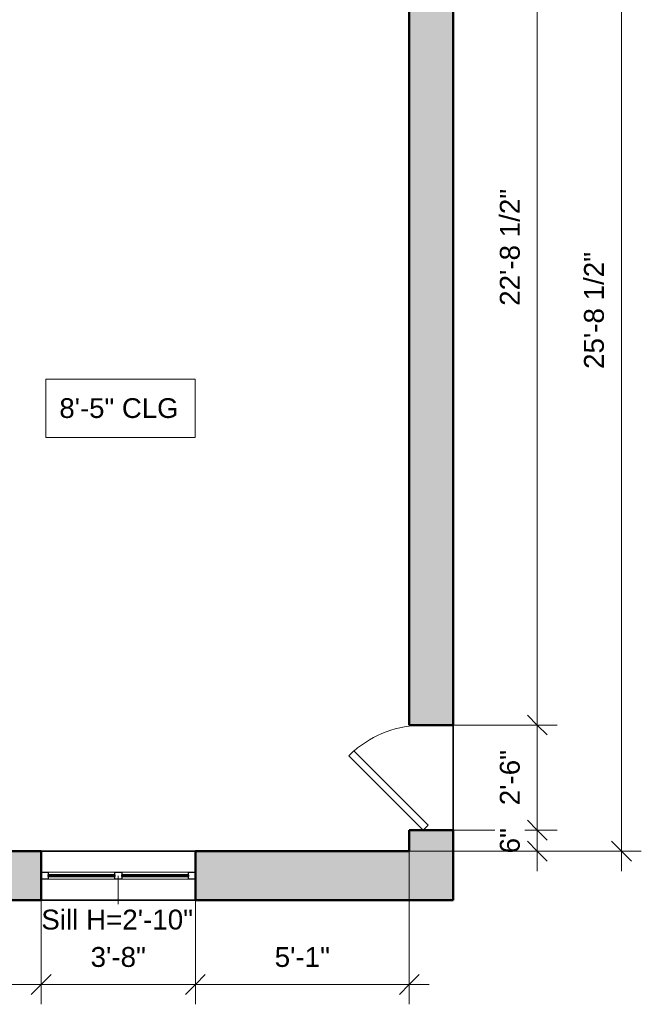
# Model space of a CAD drawing. Header units: inches. Extents: x -321 to 482, y -30 to 637.
# Tile 11 of 12: x 304 to 482, y -30 to 251. Entities that reach past the tile are written whole.
import ezdxf

# ---------------------------------------------------------------- set-up
doc = ezdxf.new("R2010")
doc.units = ezdxf.units.IN
doc.header["$MEASUREMENT"] = 0
for name, color, linetype, lineweight in [('A-ANNO-DIMS', 211, 'Continuous', 9), ('A-ANNO-DIMS-48', 211, 'Continuous', 9), ('A-DOOR', 31, 'Continuous', 18), ('A-FLOR', 192, 'Continuous', 18), ('A-GLAZ', 151, 'Continuous', 18), ('A-GLAZ-IDEN', 152, 'Continuous', 9), ('A-WALL', 113, 'Continuous', 18), ('A-WALL-PATT', 111, 'Continuous', 18), ('G-ANNO-TEXT', 231, 'Continuous', 9)]:
    doc.layers.add(name, color=color, linetype=linetype, lineweight=lineweight)
doc.styles.add('Arial_1', font='arial.ttf', dxfattribs={"height": 5.669291})
doc.styles.add('Arial_2', font='arial.ttf', dxfattribs={"height": 5.625})
doc.dimstyles.new('Linear_-_3mm_Arial', dxfattribs={"dimscale": 12, "dimtxt": 5.784148, "dimasz": 0.472441, "dimexe": 0.472441, "dimexo": 0, "dimgap": 0.275591, "dimtad": 1, "dimrnd": 0.25, "dimzin": 3, "dimdsep": 46, "dimlunit": 4, "dimtxsty": 'Arial_1', "dimblk1": 'OBLIQUE', "dimblk2": 'OBLIQUE', "dimsah": 1, "dimcen": 0.09, "dimdle": 0.472441, "dimazin": 2, "dimtfac": 1, "dimtdec": 4, "dimtix": 1, "dimtmove": 0, "dimatfit": 3, "dimfxl": 1, "dimtvp": 1, "dimtfill": 1, "dimfrac": 2, "dimtolj": 1, "dimtzin": 0, "dimarcsym": 2})

# ---------------------------------------------------------------- blocks, each defined once
blk = doc.blocks.new('Window_5 - 3_-8_ x 3_-0_-440810-1-1st Floor Plan')
at = {"layer": 'A-GLAZ', "lineweight": 25}
for p, q in [((-21.5, 1), (-19.5, 1)), ((-21.5, -1), (-21.5, 1)), ((-19.5, 1), (-19.5, -1)), ((-0.5, 1), (1.5, 1)), ((-0.5, -1), (-0.5, 1)), ((1.5, 1), (1.5, -1)), ((20.5, 1), (22.5, 1)), ((20.5, -1), (20.5, 1)), ((22.5, 1), (22.5, -1)), ((-19.5, -1), (-21.5, -1)), ((1.5, -1), (-0.5, -1)), ((22.5, -1), (20.5, -1))]:
    blk.add_line(p, q, dxfattribs=at)
at = {"layer": 'A-GLAZ'}
for p, q in [((-21.5, -1), (-21.5, 1)), ((-21.5, 1), (22.5, 1)), ((-21.5, 1), (-21.5, 1)), ((-19.5, -1), (-19.5, 1)), ((-19.5, 1), (-19.5, 1)), ((-0.5, 1), (-19.5, 1)), ((-19.5, 0.25), (-0.5, 0.25)), ((-19.5, 0.25), (-19.5, 0.25)), ((-19.5, 0.25), (-19.5, -0.25)), ((-0.5, -1), (-0.5, 1)), ((-0.5, 1), (-0.5, 1)), ((-0.5, 0.25), (-0.5, 0.25)), ((-0.5, 0.25), (-0.5, -0.25)), ((1.5, -1), (1.5, 1)), ((1.5, 1), (1.5, 1)), ((20.5, 1), (1.5, 1)), ((1.5, 0.25), (20.5, 0.25)), ((1.5, 0.25), (1.5, 0.25)), ((1.5, 0.25), (1.5, -0.25)), ((20.5, -1), (20.5, 1)), ((20.5, 1), (20.5, 1)), ((20.5, 0.25), (20.5, 0.25)), ((20.5, 0.25), (20.5, -0.25)), ((22.5, -1), (22.5, 1)), ((22.5, 1), (22.5, 1)), ((-21.5, -1), (-21.5, -1)), ((22.5, -1), (-21.5, -1)), ((-19.5, -0.25), (-19.5, -0.25)), ((-0.5, -0.25), (-19.5, -0.25)), ((-19.5, -1), (-0.5, -1)), ((-19.5, -1), (-19.5, -1)), ((-0.5, -0.25), (-0.5, -0.25)), ((-0.5, -1), (-0.5, -1)), ((1.5, -0.25), (1.5, -0.25)), ((20.5, -0.25), (1.5, -0.25)), ((1.5, -1), (20.5, -1)), ((1.5, -1), (1.5, -1)), ((20.5, -0.25), (20.5, -0.25)), ((20.5, -1), (20.5, -1)), ((22.5, -1), (22.5, -1))]:
    blk.add_line(p, q, dxfattribs=at)
at = {"layer": 'A-GLAZ', "lineweight": 35}
for p, q in [((-19.5, -0.25), (-19.5, 0.25)), ((-19.5, 0.25), (-0.5, 0.25)), ((-0.5, 0.25), (-0.5, -0.25)), ((1.5, -0.25), (1.5, 0.25)), ((1.5, 0.25), (20.5, 0.25)), ((20.5, 0.25), (20.5, -0.25)), ((-0.5, -0.25), (-19.5, -0.25)), ((20.5, -0.25), (1.5, -0.25))]:
    blk.add_line(p, q, dxfattribs=at)
blk = doc.blocks.new('Door_1 - 2_-6_ X 6_-8_-473458-1-1st Floor Plan')
at = {"layer": 'A-DOOR', "lineweight": 35}
for p, q in [((13.59, -0.84), (-7.63, -22.05)), ((15, -2.25), (-6.21, -23.46)), ((15, -2.25), (13.59, -0.84)), ((-6.21, -23.46), (-7.63, -22.05))]:
    blk.add_line(p, q, dxfattribs=at)
at = {"layer": 'A-DOOR'}
blk.add_arc((15.07, -2.25), 30.07, 180, 221.0945, dxfattribs=at)
blk = doc.blocks.new('DIMBLOCK29-1-1st Floor Plan')
at = {"layer": 'A-ANNO-DIMS-48'}
for p, q in [((252, 14), (252, -29.67)), ((252, -24), (252, 14)), ((310.5, 0), (310.5, -29.67)), ((310.5, -24), (310.5, 0)), ((246.33, -24), (310.5, -24))]:
    blk.add_line(p, q, dxfattribs=at)
at = {"layer": 'A-ANNO-DIMS-48', "lineweight": 35}
for p, q in [((252, -24), (254.83, -21.17)), ((310.5, -24), (313.33, -21.17)), ((252, -24), (249.17, -26.83)), ((310.5, -24), (307.67, -26.83))]:
    blk.add_line(p, q, dxfattribs=at)
at = {"layer": 'A-ANNO-DIMS-48', "color": 0, "insert": (264.61, -13.33), "char_height": 5.669, "width": 39.9373, "attachment_point": 1, "line_spacing_factor": 0.941778, "style": 'Arial_1', "bg_fill": 3, "box_fill_scale": 1.25, "bg_fill_color": 256, "bg_fill_true_color": 13158600, "bg_fill_transparency": 0}
blk.add_mtext('4\'-10 1/2"', dxfattribs=at)
blk = doc.blocks.new('_Oblique')
at = {"color": 0, "linetype": 'ByBlock', "lineweight": -2}
blk.add_line((-0.5, -0.5), (0.5, 0.5), dxfattribs=at)
blk = doc.blocks.new('DIMBLOCK30-1-1st Floor Plan')
at = {"layer": 'A-ANNO-DIMS-48'}
for p, q in [((310.5, 0), (310.5, -29.67)), ((310.5, -24), (310.5, 0)), ((354.5, 0), (354.5, -29.67)), ((354.5, -24), (354.5, 0)), ((310.5, -24), (354.5, -24))]:
    blk.add_line(p, q, dxfattribs=at)
at = {"layer": 'A-ANNO-DIMS-48', "lineweight": 35}
for p, q in [((310.5, -24), (313.33, -21.17)), ((354.5, -24), (357.33, -21.17)), ((310.5, -24), (307.67, -26.83)), ((354.5, -24), (351.67, -26.83))]:
    blk.add_line(p, q, dxfattribs=at)
at = {"layer": 'A-ANNO-DIMS-48', "color": 0, "insert": (324.62, -13.33), "char_height": 5.669, "width": 18.9008, "attachment_point": 1, "line_spacing_factor": 0.941778, "style": 'Arial_1', "bg_fill": 3, "box_fill_scale": 1.25, "bg_fill_color": 256, "bg_fill_true_color": 13158600, "bg_fill_transparency": 0}
blk.add_mtext('3\'-8"', dxfattribs=at)
blk = doc.blocks.new('DIMBLOCK31-1-1st Floor Plan')
at = {"layer": 'A-ANNO-DIMS-48'}
for p, q in [((415.5, 14), (415.5, -29.67)), ((415.5, -24), (415.5, 14)), ((354.5, 0), (354.5, -29.67)), ((354.5, -24), (354.5, 0)), ((354.5, -24), (421.17, -24))]:
    blk.add_line(p, q, dxfattribs=at)
at = {"layer": 'A-ANNO-DIMS-48', "lineweight": 35}
for p, q in [((354.5, -24), (357.33, -21.17)), ((415.5, -24), (418.33, -21.17)), ((354.5, -24), (351.67, -26.83)), ((415.5, -24), (412.67, -26.83))]:
    blk.add_line(p, q, dxfattribs=at)
at = {"layer": 'A-ANNO-DIMS-48', "color": 0, "insert": (377.12, -13.33), "char_height": 5.669, "width": 18.9008, "attachment_point": 1, "line_spacing_factor": 0.941778, "style": 'Arial_1', "bg_fill": 3, "box_fill_scale": 1.25, "bg_fill_color": 256, "bg_fill_true_color": 13158600, "bg_fill_transparency": 0}
blk.add_mtext('5\'-1"', dxfattribs=at)
blk = doc.blocks.new('DIMBLOCK32-1-1st Floor Plan')
at = {"layer": 'A-ANNO-DIMS-48'}
for p, q in [((452, 328.17), (452, 50)), ((415.5, 322.5), (457.67, 322.5)), ((452, 322.5), (415.5, 322.5)), ((423.91, 50), (457.67, 50)), ((452, 50), (423.91, 50))]:
    blk.add_line(p, q, dxfattribs=at)
at = {"layer": 'A-ANNO-DIMS-48', "lineweight": 35}
for p, q in [((452, 322.5), (449.17, 325.33)), ((452, 322.5), (454.83, 319.67)), ((452, 50), (449.17, 52.83)), ((452, 50), (454.83, 47.17))]:
    blk.add_line(p, q, dxfattribs=at)
at = {"layer": 'A-ANNO-DIMS-48', "color": 0, "insert": (441.33, 169.61), "char_height": 5.669, "width": 39.9373, "attachment_point": 1, "rotation": 90, "line_spacing_factor": 0.941778, "style": 'Arial_1', "bg_fill": 3, "box_fill_scale": 1.25, "bg_fill_color": 256, "bg_fill_true_color": 13158600, "bg_fill_transparency": 0}
blk.add_mtext('22\'-8 1/2"', dxfattribs=at)
blk = doc.blocks.new('DIMBLOCK33-1-1st Floor Plan')
at = {"layer": 'A-ANNO-DIMS-48', "lineweight": 35}
for p, q in [((452, 50), (449.17, 52.83)), ((452, 50), (454.83, 47.17)), ((452, 20), (449.17, 22.83)), ((452, 20), (454.83, 17.17))]:
    blk.add_line(p, q, dxfattribs=at)
at = {"layer": 'A-ANNO-DIMS-48'}
for p, q in [((423.91, 50), (457.67, 50)), ((452, 50), (423.91, 50)), ((452, 50), (452, 20)), ((423.91, 20), (457.67, 20)), ((452, 20), (423.91, 20))]:
    blk.add_line(p, q, dxfattribs=at)
at = {"layer": 'A-ANNO-DIMS-48', "color": 0, "insert": (441.33, 27.12), "char_height": 5.669, "width": 18.9008, "attachment_point": 1, "rotation": 90, "line_spacing_factor": 0.941778, "style": 'Arial_1', "bg_fill": 3, "box_fill_scale": 1.25, "bg_fill_color": 256, "bg_fill_true_color": 13158600, "bg_fill_transparency": 0}
blk.add_mtext('2\'-6"', dxfattribs=at)
blk = doc.blocks.new('DIMBLOCK34-1-1st Floor Plan')
at = {"layer": 'A-ANNO-DIMS-48', "lineweight": 35}
for p, q in [((452, 20), (449.17, 22.83)), ((452, 20), (454.83, 17.17)), ((452, 14), (449.17, 16.83)), ((452, 14), (454.83, 11.17))]:
    blk.add_line(p, q, dxfattribs=at)
at = {"layer": 'A-ANNO-DIMS-48'}
for p, q in [((423.91, 20), (457.67, 20)), ((452, 20), (423.91, 20)), ((452, 20), (452, 8.33)), ((415.5, 14), (457.67, 14)), ((452, 14), (415.5, 14))]:
    blk.add_line(p, q, dxfattribs=at)
at = {"layer": 'A-ANNO-DIMS-48', "color": 0, "insert": (441.33, 13.4), "char_height": 5.669, "width": 8.6495, "attachment_point": 1, "rotation": 90, "line_spacing_factor": 0.941778, "style": 'Arial_1', "bg_fill": 3, "box_fill_scale": 1.25, "bg_fill_color": 256, "bg_fill_true_color": 13158600, "bg_fill_transparency": 0}
blk.add_mtext('6"', dxfattribs=at)
blk = doc.blocks.new('DIMBLOCK35-1-1st Floor Plan')
at = {"layer": 'A-ANNO-DIMS-48'}
for p, q in [((476, 328.17), (476, 8.33)), ((415.5, 322.5), (481.67, 322.5)), ((476, 322.5), (415.5, 322.5)), ((415.5, 14), (481.67, 14)), ((476, 14), (415.5, 14))]:
    blk.add_line(p, q, dxfattribs=at)
at = {"layer": 'A-ANNO-DIMS-48', "lineweight": 35}
for p, q in [((476, 322.5), (473.17, 325.33)), ((476, 322.5), (478.83, 319.67)), ((476, 14), (473.17, 16.83)), ((476, 14), (478.83, 11.17))]:
    blk.add_line(p, q, dxfattribs=at)
at = {"layer": 'A-ANNO-DIMS-48', "color": 0, "insert": (465.33, 151.61), "char_height": 5.669, "width": 39.9373, "attachment_point": 1, "rotation": 90, "line_spacing_factor": 0.941778, "style": 'Arial_1', "bg_fill": 3, "box_fill_scale": 1.25, "bg_fill_color": 256, "bg_fill_true_color": 13158600, "bg_fill_transparency": 0}
blk.add_mtext('25\'-8 1/2"', dxfattribs=at)

msp = doc.modelspace()

# ---------------------------------------------------------------- hatches: boundary and pattern name
at = {"layer": 'A-WALL-PATT'}
h = msp.add_hatch(color=256, dxfattribs=at)
h.paths.add_polyline_path([(428, 50), (415.5, 50), (415.5, 322.5), (415.5, 337.5), (428, 337.5)])
h.paths.add_polyline_path([(428, 0), (415.5, 0), (415.5, 14), (415.5, 20), (428, 20)])
h = msp.add_hatch(color=256, dxfattribs=at)
h.paths.add_polyline_path([(310.5, 14), (310.5, 0), (252, 0), (252, 14)])
h.paths.add_polyline_path([(415.5, 14), (415.5, 0), (354.5, 0), (354.5, 14)])

# ---------------------------------------------------------------- linework, layer by layer
at = {"layer": 'A-FLOR', "lineweight": 35}
for p, q in [((428, 50), (428, 20)), ((310.5, 0), (354.5, 0))]:
    msp.add_line(p, q, dxfattribs=at)
at = {"layer": 'A-GLAZ-IDEN', "lineweight": 18}
msp.add_line((332.5, 7), (332.5, -1.079), dxfattribs=at)
at = {"layer": 'A-WALL', "lineweight": 50}
for p, q in [((428, 50), (428, 337.5)), ((415.5, 322.5), (415.5, 50)), ((415.5, 50), (428, 50)), ((428, 20), (415.5, 20)), ((415.5, 20), (415.5, 14)), ((428, 0), (428, 20)), ((310.5, 14), (252, 14)), ((310.5, 0), (310.5, 14)), ((415.5, 14), (354.5, 14)), ((354.5, 14), (354.5, 0)), ((0.001, 0), (310.5, 0)), ((354.5, 0), (428, 0))]:
    msp.add_line(p, q, dxfattribs=at)
at = {"layer": 'A-WALL', "lineweight": 35}
msp.add_line((310.5, 14), (354.5, 14), dxfattribs=at)
at = {"layer": 'G-ANNO-TEXT', "color": 7, "flags": 128}
msp.add_lwpolyline([(311.88, 148.714), (354.426, 148.714), (354.426, 132.039), (311.88, 132.039)], close=True, dxfattribs=at)

# ---------------------------------------------------------------- block references
at = {"layer": 'A-DOOR', "lineweight": 35, "rotation": 270}
msp.add_blockref('Door_1 - 2_-6_ X 6_-8_-473458-1-1st Floor Plan', (421.75, 35), dxfattribs=at)
at = {"layer": 'A-GLAZ', "lineweight": 35, "rotation": 180}
msp.add_blockref('Window_5 - 3_-8_ x 3_-0_-440810-1-1st Floor Plan', (333, 7), dxfattribs=at)

# ---------------------------------------------------------------- texts
at = {"layer": 'A-GLAZ-IDEN', "insert": (310.56, -2.66), "char_height": 5.66929, "width": 53.025, "attachment_point": 1, "style": 'Arial_1'}
msp.add_mtext('Sill H=2\'-10"', dxfattribs=at)
at = {"layer": 'G-ANNO-TEXT', "color": 7, "insert": (315.72, 143.249), "char_height": 5.625, "width": 42.117, "attachment_point": 1, "style": 'Arial_2'}
msp.add_mtext('8\'-5" CLG', dxfattribs=at)

# ---------------------------------------------------------------- next in the draw order: dimensions: what is measured, and where the dimension line sits
at = {"layer": 'A-ANNO-DIMS'}
dim = msp.add_linear_dim(base=(452, 50), p1=(415.5, 322.5), p2=(423.908, 50), angle=90, dimstyle='Linear_-_3mm_Arial', override={"dimpost": '<>', "dimfxl": 272.629674}, dxfattribs=at)
dim.commit()
dim.dimension.update_dxf_attribs({"geometry": 'DIMBLOCK32-1-1st Floor Plan', "text_midpoint": (445.762, 186.25)})
dim = msp.add_linear_dim(base=(310.5, -24), p1=(252, 14), p2=(310.5, 0), dimstyle='Linear_-_3mm_Arial', override={"dimpost": '<>', "dimfxl": 60.151891}, dxfattribs=at)
dim.commit()
dim.dimension.update_dxf_attribs({"geometry": 'DIMBLOCK29-1-1st Floor Plan', "text_midpoint": (281.25, -17.762)})

# ---------------------------------------------------------------- next in the draw order: dimensions: what is measured, and where the dimension line sits
dim = msp.add_linear_dim(base=(452, 20), p1=(423.908, 50), p2=(423.908, 20), angle=90, dimstyle='Linear_-_3mm_Arial', override={"dimpost": '<>', "dimfxl": 30}, dxfattribs=at)
dim.commit()
dim.dimension.update_dxf_attribs({"geometry": 'DIMBLOCK33-1-1st Floor Plan', "text_midpoint": (445.798, 35)})
dim = msp.add_linear_dim(base=(354.5, -24), p1=(310.5, 0), p2=(354.5, 0), dimstyle='Linear_-_3mm_Arial', override={"dimpost": '<>', "dimfxl": 44}, dxfattribs=at)
dim.commit()
dim.dimension.update_dxf_attribs({"geometry": 'DIMBLOCK30-1-1st Floor Plan', "text_midpoint": (332.5, -17.796)})

# ---------------------------------------------------------------- next in the draw order: dimensions: what is measured, and where the dimension line sits
dim = msp.add_linear_dim(base=(415.5, -24), p1=(354.5, 0), p2=(415.5, 14), dimstyle='Linear_-_3mm_Arial', override={"dimpost": '<>', "dimfxl": 62.585941}, dxfattribs=at)
dim.commit()
dim.dimension.update_dxf_attribs({"geometry": 'DIMBLOCK31-1-1st Floor Plan', "text_midpoint": (385, -17.798)})

# ---------------------------------------------------------------- next in the draw order: dimensions: what is measured, and where the dimension line sits
dim = msp.add_linear_dim(base=(452, 14), p1=(423.908, 20), p2=(415.5, 14), angle=90, dimstyle='Linear_-_3mm_Arial', override={"dimpost": '<>', "dimfxl": 10.329042}, dxfattribs=at)
dim.commit()
dim.dimension.update_dxf_attribs({"geometry": 'DIMBLOCK34-1-1st Floor Plan', "text_midpoint": (445.798, 17)})

# ---------------------------------------------------------------- next in the draw order: dimensions: what is measured, and where the dimension line sits
dim = msp.add_linear_dim(base=(476, 14), p1=(415.5, 322.5), p2=(415.5, 14), angle=90, dimstyle='Linear_-_3mm_Arial', override={"dimpost": '<>', "dimfxl": 308.5}, dxfattribs=at)
dim.commit()
dim.dimension.update_dxf_attribs({"geometry": 'DIMBLOCK35-1-1st Floor Plan', "text_midpoint": (469.762, 168.25)})

doc.saveas('drawing.dxf')
